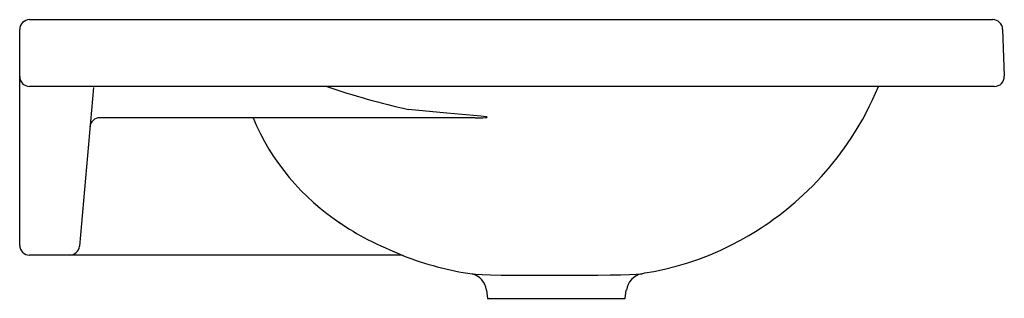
# Model space of a CAD drawing. Header units: millimetres. Extents: x 4456.899 to 4457.4, y 2403.796 to 2403.938.
import ezdxf

# ---------------------------------------------------------------- set-up
doc = ezdxf.new("R2010")
doc.units = ezdxf.units.MM
doc.layers.add('SANINDUSA', color=3, linetype='Continuous')

msp = doc.modelspace()

# ---------------------------------------------------------------- linework, layer by layer
at = {"layer": 'SANINDUSA'}
for p, q in [((4456.903991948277, 2403.938088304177), (4457.394163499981, 2403.938088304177)), ((4456.898991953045, 2403.909088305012), (4456.898991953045, 2403.933088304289)), ((4457.399160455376, 2403.933262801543), (4457.399998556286, 2403.909262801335)), ((4456.898991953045, 2403.823088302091), (4456.898991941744, 2403.909088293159)), ((4457.395001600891, 2403.904088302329), (4456.903991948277, 2403.904088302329)), ((4456.936466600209, 2403.903524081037), (4456.929391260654, 2403.822652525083)), ((4456.955325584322, 2403.888088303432), (4456.939697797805, 2403.888088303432)), ((4457.130728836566, 2403.888088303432), (4456.955325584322, 2403.888088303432)), ((4456.924410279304, 2403.818088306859), (4456.903991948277, 2403.818088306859)), ((4456.949201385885, 2403.818088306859), (4456.924410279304, 2403.818088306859)), ((4457.092544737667, 2403.818088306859), (4456.949201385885, 2403.818088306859)), ((4457.136507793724, 2403.800244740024), (4457.137091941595, 2403.796088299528)), ((4457.207091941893, 2403.796088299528), (4457.207673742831, 2403.800228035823)), ((4457.137091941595, 2403.796088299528), (4457.207091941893, 2403.796088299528))]:
    msp.add_line(p, q, dxfattribs=at)
at = {"layer": 'SANINDUSA', "flags": 128}
for points in [[(4457.215617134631, 2403.808622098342), (4457.215617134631, 2403.808622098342), (4457.217117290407, 2403.80901910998), (4457.221628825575, 2403.809802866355), (4457.227070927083, 2403.810925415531), (4457.233092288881, 2403.812413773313), (4457.238922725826, 2403.814122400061), (4457.244523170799, 2403.8160208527), (4457.250277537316, 2403.818242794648), (4457.255747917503, 2403.820617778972), (4457.260931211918, 2403.82311125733), (4457.265807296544, 2403.825679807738), (4457.270043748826, 2403.828093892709), (4457.27348102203, 2403.830183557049), (4457.27621834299, 2403.831935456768), (4457.278271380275, 2403.833302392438), (4457.280138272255, 2403.83458606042), (4457.282636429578, 2403.836366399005), (4457.285729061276, 2403.838673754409), (4457.289391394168, 2403.841561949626), (4457.293567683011, 2403.845075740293), (4457.297654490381, 2403.848759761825), (4457.302505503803, 2403.853479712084), (4457.306811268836, 2403.858022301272), (4457.310597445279, 2403.862328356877), (4457.314970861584, 2403.867721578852), (4457.318714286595, 2403.872758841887), (4457.322111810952, 2403.877731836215), (4457.325178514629, 2403.882610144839), (4457.327958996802, 2403.887413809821), (4457.329647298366, 2403.890535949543), (4457.331310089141, 2403.893782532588), (4457.332943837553, 2403.897155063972), (4457.33452246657, 2403.900602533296), (4457.335993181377, 2403.903997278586), (4457.33603055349, 2403.904088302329)], [(4457.130728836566, 2403.888088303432), (4457.134634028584, 2403.888140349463), (4457.136258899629, 2403.888235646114), (4457.136659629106, 2403.888295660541), (4457.136781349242, 2403.888333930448), (4457.136801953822, 2403.888345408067), (4457.136825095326, 2403.888371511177), (4457.136818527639, 2403.888397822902), (4457.136787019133, 2403.888423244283), (4457.136724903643, 2403.888452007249), (4457.136473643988, 2403.88852220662), (4457.135973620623, 2403.888614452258), (4457.134927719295, 2403.888757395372), (4457.133689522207, 2403.888897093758), (4457.131763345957, 2403.889089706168), (4457.124074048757, 2403.889784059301), (4457.116358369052, 2403.890461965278), (4457.096764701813, 2403.892392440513)], [(4457.129174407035, 2403.808538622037), (4457.131028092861, 2403.80836812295), (4457.134300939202, 2403.808196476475), (4457.13855325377, 2403.808060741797), (4457.143915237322, 2403.807966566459), (4457.149965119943, 2403.80791718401), (4457.156848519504, 2403.807904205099), (4457.164003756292, 2403.807911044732), (4457.171609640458, 2403.807924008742), (4457.178989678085, 2403.807933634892), (4457.186382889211, 2403.807945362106), (4457.193109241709, 2403.807972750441), (4457.199417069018, 2403.808030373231), (4457.204758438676, 2403.808121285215), (4457.209302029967, 2403.808249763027), (4457.212666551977, 2403.808397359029), (4457.215617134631, 2403.808622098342)]]:
    msp.add_lwpolyline(points, dxfattribs=at)
at = {"layer": 'SANINDUSA'}
for centre, radius, start, end in [((4456.903991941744, 2403.933088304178), 0.005, 90, 180), ((4457.39416349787, 2403.933088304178), 0.005000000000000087, 2.000000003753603, 90), ((4456.903991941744, 2403.909088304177), 0.005, 180, 270), ((4457.395001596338, 2403.909088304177), 0.00500000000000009, 270, 2.000000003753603), ((4457.171038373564, 2404.235509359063), 0.3510638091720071, 250.7428575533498, 257.7857759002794), ((4456.93969373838, 2403.883092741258), 0.00499556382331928, 89.95344108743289, 175.0466478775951), ((4457.128039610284, 2403.934072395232), 0.1194782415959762, 202.6359302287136, 236.8114871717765), ((4457.137268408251, 2403.943957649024), 0.132805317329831, 235.2129547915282, 242.5252847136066), ((4457.188024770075, 2404.047618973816), 0.2482076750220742, 243.1700544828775, 247.8283622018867), ((4456.903991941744, 2403.823088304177), 0.005, 180, 270), ((4456.924410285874, 2403.823088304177), 0.005, 270, 355.0000000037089), ((4457.092502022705, 2403.812625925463), 0.00546254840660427, 70.16475106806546, 89.55196515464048), ((4457.151475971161, 2403.96302418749), 0.1560869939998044, 248.5337914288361, 261.7855200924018), ((4457.126605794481, 2403.79890420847), 0.00997094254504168, 7.684466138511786, 75.071716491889), ((4457.217417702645, 2403.798992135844), 0.009796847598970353, 100.5906270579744, 172.7834994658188)]:
    msp.add_arc(centre, radius, start, end, dxfattribs=at)

doc.saveas('drawing.dxf')
